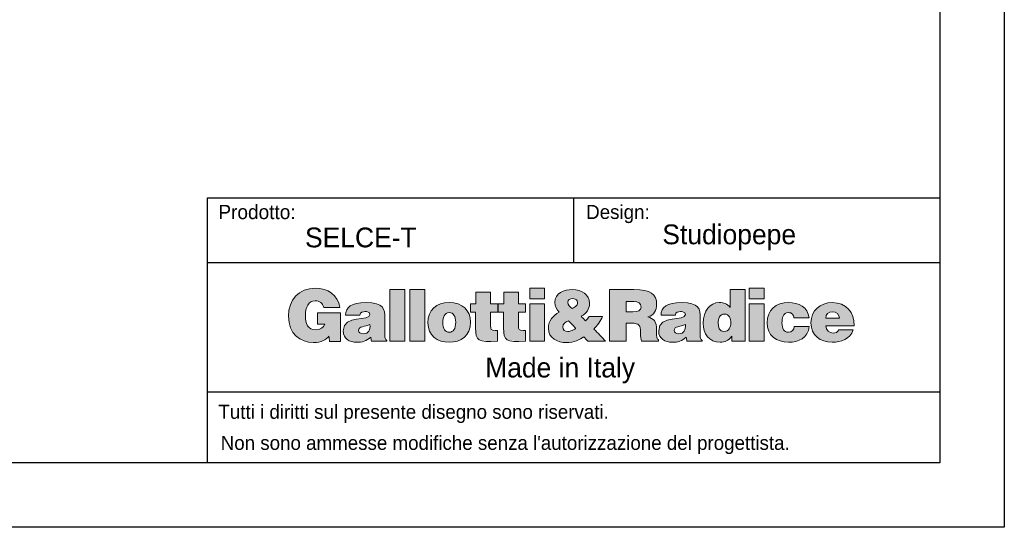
# Model space of a CAD drawing. Header units: millimetres. Extents: x -2064 to 15610, y -1415 to 32635.
# Tile 12 of 67: x 12190 to 14246, y -1415 to -356. Entities that reach past the tile are written whole.
import ezdxf

# ---------------------------------------------------------------- set-up
doc = ezdxf.new("R2010")
doc.units = ezdxf.units.MM
doc.header["$LTSCALE"] = 15
doc.layers.get('Defpoints').update_dxf_attribs({"color": 124})
doc.layers.add('ANNOTAZIONI', color=252, linetype='Continuous')
doc.styles.get("Standard").update_dxf_attribs({"font": 'GOTHIC.TTF'})

# ---------------------------------------------------------------- blocks, each defined once
blk = doc.blocks.new('logo_punti di controllo')
at = {"layer": 'ANNOTAZIONI'}
h = blk.add_hatch(color=0, dxfattribs=at)
edge = h.paths.add_edge_path(flags=0)
edge.add_line((282.1, 30.6), (282.1, 106.9))
edge.add_line((282.1, 106.9), (220.2, 106.9))
edge.add_line((220.2, 106.9), (220.2, 77))
edge.add_line((220.2, 77), (240.1, 77))
edge.add_spline(control_points=[(240.1, 77), (237.8, 67.4), (226.1, 61.1), (216.9, 61.1), (194.1, 61.1), (188, 78.9), (188, 98.5), (188, 122.8), (196.4, 138.9), (214.3, 138.9), (225.9, 138.9), (234.2, 132.8), (237.4, 121.5)], knot_values=[31.661, 31.661, 31.661, 31.661, 32.661, 32.661, 32.661, 33.661, 33.661, 33.661, 34.661, 34.661, 34.661, 35.661, 35.661, 35.661, 35.661], weights=[1, 1, 1, 1, 1, 1, 1, 1, 1, 1, 1, 1, 1], degree=3, periodic=0)
edge.add_line((237.4, 121.5), (280.3, 121.5))
edge.add_spline(control_points=[(280.3, 121.5), (274.8, 155.4), (248.2, 172.6), (215, 172.6), (170.4, 172.6), (142.8, 142.3), (142.8, 98.3), (142.8, 50.2), (174.4, 27.4), (209.7, 27.4), (231.3, 27.4), (243.8, 35.4), (251.2, 44.2)], knot_values=[47.825, 47.825, 47.825, 47.825, 48.825, 48.825, 48.825, 49.825, 49.825, 49.825, 50.825, 50.825, 50.825, 51.825, 51.825, 51.825, 51.825], weights=[1, 1, 1, 1, 1, 1, 1, 1, 1, 1, 1, 1, 1], degree=3, periodic=0)
edge.add_line((251.2, 44.2), (253, 30.6))
edge.add_line((253, 30.6), (282.1, 30.6))
for points in [[(454, 31), (454, 169), (414.1, 169), (414.1, 31)], [(507.5, 31), (507.5, 169), (467.7, 169), (467.7, 31)], [(788.5, 172.6), (788.5, 144.3), (828.3, 144.3), (828.3, 172.6)], [(1376.1, 172.6), (1376.1, 144.3), (1415.9, 144.3), (1415.9, 172.6)], [(828.3, 31), (828.3, 131.4), (788.5, 131.4), (788.5, 31)], [(1415.9, 31), (1415.9, 131.4), (1376.1, 131.4), (1376.1, 31)]]:
    blk.add_hatch(color=0, dxfattribs=at).paths.add_polyline_path(points, flags=0)
h = blk.add_hatch(color=0, dxfattribs=at)
edge = h.paths.add_edge_path(flags=0)
edge.add_line((702.4, 31), (702.4, 59.6))
edge.add_spline(control_points=[(702.4, 59.6), (700.3, 59.6), (698.2, 59.6), (696.1, 59.6), (685, 59.6), (683.6, 62.8), (683.6, 72), (683.6, 84.2), (683.6, 96.3), (683.6, 108.4)], knot_values=[0, 0, 0, 0, 1.792, 1.792, 1.792, 2.792, 2.792, 2.792, 13.111, 13.111, 13.111, 13.111], weights=[1, 1, 1, 1, 1, 1, 1, 1, 1, 1], degree=3, periodic=0)
edge.add_line((683.6, 108.4), (702.8, 108.4))
edge.add_line((702.8, 108.4), (702.8, 131.4))
edge.add_line((702.8, 131.4), (683.6, 131.4))
edge.add_line((683.6, 131.4), (683.6, 162.6))
edge.add_line((683.6, 162.6), (644.3, 162.6))
edge.add_line((644.3, 162.6), (644.3, 131.4))
edge.add_line((644.3, 131.4), (629.6, 131.4))
edge.add_line((629.6, 131.4), (629.6, 108.4))
edge.add_line((629.6, 108.4), (643.8, 108.4))
edge.add_spline(control_points=[(643.8, 108.4), (643.8, 94.4), (643.8, 80.5), (643.8, 66.5), (643.8, 31.8), (650.1, 28.2), (702.4, 31)], knot_values=[74.044, 74.044, 74.044, 74.044, 85.937, 85.937, 85.937, 86.937, 86.937, 86.937, 86.937], weights=[1, 1, 1, 1, 1, 1, 1], degree=3, periodic=0)
h = blk.add_hatch(color=0, dxfattribs=at)
edge = h.paths.add_edge_path(flags=0)
edge.add_line((777.2, 31), (777.2, 59.6))
edge.add_spline(control_points=[(777.2, 59.6), (775.1, 59.6), (773, 59.6), (770.9, 59.6), (759.8, 59.6), (758.5, 62.8), (758.5, 72), (758.5, 84.2), (758.5, 96.3), (758.5, 108.4)], knot_values=[0, 0, 0, 0, 1.792, 1.792, 1.792, 2.792, 2.792, 2.792, 13.111, 13.111, 13.111, 13.111], weights=[1, 1, 1, 1, 1, 1, 1, 1, 1, 1], degree=3, periodic=0)
edge.add_line((758.5, 108.4), (777.6, 108.4))
edge.add_line((777.6, 108.4), (777.6, 131.4))
edge.add_line((777.6, 131.4), (758.5, 131.4))
edge.add_line((758.5, 131.4), (758.5, 162.6))
edge.add_line((758.5, 162.6), (719.2, 162.6))
edge.add_line((719.2, 162.6), (719.2, 131.4))
edge.add_line((719.2, 131.4), (704.4, 131.4))
edge.add_line((704.4, 131.4), (704.4, 108.4))
edge.add_line((704.4, 108.4), (718.6, 108.4))
edge.add_spline(control_points=[(718.6, 108.4), (718.6, 94.4), (718.6, 80.5), (718.6, 66.5), (718.6, 31.8), (724.9, 28.2), (777.2, 31)], knot_values=[74.041, 74.041, 74.041, 74.041, 85.934, 85.934, 85.934, 86.934, 86.934, 86.934, 86.934], weights=[1, 1, 1, 1, 1, 1, 1], degree=3, periodic=0)
h = blk.add_hatch(color=0, dxfattribs=at)
edge = h.paths.add_edge_path(flags=0)
edge.add_line((933, 42.7), (943.9, 31))
edge.add_line((943.9, 31), (991.8, 31))
edge.add_line((991.8, 31), (960.4, 63.4))
edge.add_spline(control_points=[(960.4, 63.4), (969.8, 73.4), (977.2, 84.9), (983.6, 96.9)], knot_values=[26.367462, 26.367462, 26.367462, 26.367462, 27.367462, 27.367462, 27.367462, 27.367462], weights=[1, 1, 1, 1], degree=3, periodic=0)
edge.add_line((983.6, 96.9), (947.2, 96.9))
edge.add_spline(control_points=[(947.2, 96.9), (944.9, 92.5), (942, 88.7), (938.2, 85.4)], knot_values=[37.686462, 37.686462, 37.686462, 37.686462, 38.686462, 38.686462, 38.686462, 38.686462], weights=[1, 1, 1, 1], degree=3, periodic=0)
edge.add_line((938.2, 85.4), (926.3, 97.7))
edge.add_spline(control_points=[(926.3, 97.7), (940.3, 105.4), (948.7, 116.1), (948.7, 132.6), (948.7, 154.8), (928.2, 169), (902.7, 169), (880.9, 169), (855.8, 160.3), (855.8, 134.5), (855.8, 123.8), (860.6, 116.1), (867.7, 108.6)], knot_values=[43.525807, 43.525807, 43.525807, 43.525807, 44.525807, 44.525807, 44.525807, 45.525807, 45.525807, 45.525807, 46.525807, 46.525807, 46.525807, 47.525807, 47.525807, 47.525807, 47.525807], weights=[1, 1, 1, 1, 1, 1, 1, 1, 1, 1, 1, 1, 1], degree=3, periodic=0)
edge.add_spline(control_points=[(867.7, 108.6), (850.2, 99.8), (838.7, 86), (838.7, 65.7), (838.7, 39.1), (862.1, 27.4), (887.4, 27.4), (905.4, 27.4), (923.8, 34.9), (933, 42.7)], knot_values=[47.525807, 47.525807, 47.525807, 47.525807, 48.525807, 48.525807, 48.525807, 49.525807, 49.525807, 49.525807, 50.525807, 50.525807, 50.525807, 50.525807], weights=[1, 1, 1, 1, 1, 1, 1, 1, 1, 1], degree=3, periodic=0)
edge = h.paths.add_edge_path(flags=0)
edge.add_line((892, 85.8), (909.8, 67))
edge.add_spline(control_points=[(909.8, 67), (912.3, 64.4), (911.3, 64.9), (905.8, 61.7)], knot_values=[0, 0, 0, 0, 1, 1, 1, 1], weights=[1, 1, 1, 1], degree=3, periodic=0)
edge.add_spline(control_points=[(905.8, 61.7), (902, 59.4), (894.9, 56.7), (890.5, 56.7), (882.6, 56.7), (877, 61.1), (877, 69.3), (877, 77.2), (884.5, 82), (892, 85.8)], knot_values=[1, 1, 1, 1, 2, 2, 2, 3, 3, 3, 4, 4, 4, 4], weights=[1, 1, 1, 1, 1, 1, 1, 1, 1, 1], degree=3, periodic=0)
edge = h.paths.add_edge_path(flags=0)
edge.add_spline(control_points=[(902, 118.6), (895.4, 123), (890.3, 127.8), (890.3, 134.7), (890.3, 142.3), (897, 145), (903.7, 145)], knot_values=[2, 2, 2, 2, 3, 3, 3, 4, 4, 4, 4], weights=[1, 1, 1, 1, 1, 1, 1], degree=3, periodic=0)
edge.add_spline(control_points=[(903.7, 145), (908.1, 145), (913.6, 143.1), (915.6, 138.9)], knot_values=[0, 0, 0, 0, 1, 1, 1, 1], weights=[1, 1, 1, 1], degree=3, periodic=0)
edge.add_spline(control_points=[(915.6, 138.9), (919, 127.6), (911, 122.8), (902, 118.6)], knot_values=[1, 1, 1, 1, 2, 2, 2, 2], weights=[1, 1, 1, 1], degree=3, periodic=0)
h = blk.add_hatch(color=0, dxfattribs=at)
edge = h.paths.add_edge_path(flags=0)
edge.add_line((1047.1, 79.1), (1060.9, 79.1))
edge.add_spline(control_points=[(1060.9, 79.1), (1082, 79.1), (1085, 73.2), (1085, 55.2), (1085, 42.9), (1086.2, 34.1), (1087.3, 31)], knot_values=[0, 0, 0, 0, 1, 1, 1, 2, 2, 2, 2], weights=[1, 1, 1, 1, 1, 1, 1], degree=3, periodic=0)
edge.add_line((1087.3, 31), (1133.1, 31))
edge.add_line((1133.1, 31), (1133.1, 35.2))
edge.add_spline(control_points=[(1133.1, 35.2), (1127.8, 35.2), (1128.3, 41.4), (1128.3, 59.4), (1128.3, 87.2), (1119.5, 90.6), (1105, 96)], knot_values=[16.174, 16.174, 16.174, 16.174, 17.174, 17.174, 17.174, 18.174, 18.174, 18.174, 18.174], weights=[1, 1, 1, 1, 1, 1, 1], degree=3, periodic=0)
edge.add_spline(control_points=[(1105, 96), (1121.1, 100.4), (1128.2, 113.8), (1128.2, 129.7), (1128.2, 156.5), (1113, 169), (1067, 169), (1045.3, 169), (1023.6, 169), (1001.9, 169)], knot_values=[18.174, 18.174, 18.174, 18.174, 19.174, 19.174, 19.174, 20.174, 20.174, 20.174, 38.639, 38.639, 38.639, 38.639], weights=[1, 1, 1, 1, 1, 1, 1, 1, 1, 1], degree=3, periodic=0)
edge.add_line((1001.9, 169), (1001.9, 31))
edge.add_line((1001.9, 31), (1047.1, 31))
edge.add_line((1047.1, 31), (1047.1, 79.1))
edge = h.paths.add_edge_path(flags=0)
edge.add_line((1047.1, 109.4), (1047.1, 136.8))
edge.add_spline(control_points=[(1047.1, 136.8), (1054.1, 136.8), (1061.2, 136.8), (1068.2, 136.8), (1078.7, 136.8), (1086.4, 132.2), (1086.4, 122.4), (1086.4, 112.8), (1078.9, 109.4), (1064.9, 109.4), (1059, 109.4), (1053, 109.4), (1047.1, 109.4)], knot_values=[0, 0, 0, 0, 5.974, 5.974, 5.974, 6.974, 6.974, 6.974, 7.974, 7.974, 7.974, 13.024, 13.024, 13.024, 13.024], weights=[1, 1, 1, 1, 1, 1, 1, 1, 1, 1, 1, 1, 1], degree=3, periodic=0)
h = blk.add_hatch(color=0, dxfattribs=at)
edge = h.paths.add_edge_path(flags=0)
edge.add_line((1329.4, 31), (1365.2, 31))
edge.add_line((1365.2, 31), (1365.2, 169))
edge.add_line((1365.2, 169), (1325.4, 169))
edge.add_line((1325.4, 169), (1325.4, 121.3))
edge.add_spline(control_points=[(1325.4, 121.3), (1316.9, 131.2), (1308.1, 134.3), (1295.5, 134.3), (1271.5, 134.3), (1253, 112.6), (1253, 79.3), (1253, 51), (1268.3, 28.2), (1298.6, 28.2), (1311.4, 28.2), (1320, 32.2), (1329.4, 44.4)], knot_values=[63.921, 63.921, 63.921, 63.921, 64.921, 64.921, 64.921, 65.921, 65.921, 65.921, 66.921, 66.921, 66.921, 67.921, 67.921, 67.921, 67.921], weights=[1, 1, 1, 1, 1, 1, 1, 1, 1, 1, 1, 1, 1], degree=3, periodic=0)
edge.add_line((1329.4, 44.4), (1329.4, 31))
edge = h.paths.add_edge_path(flags=0)
edge.add_spline(control_points=[(1309.7, 103.5), (1322.9, 103.5), (1326.7, 91.4), (1326.7, 80.3), (1326.7, 68.6), (1322.3, 56.9), (1308.5, 56.9)], knot_values=[2, 2, 2, 2, 3, 3, 3, 4, 4, 4, 4], weights=[1, 1, 1, 1, 1, 1, 1], degree=3, periodic=0)
edge.add_spline(control_points=[(1308.5, 56.9), (1295.5, 56.9), (1292.8, 69.2), (1292.8, 79.7), (1292.8, 90.8), (1296.4, 103.5), (1309.7, 103.5)], knot_values=[0, 0, 0, 0, 1, 1, 1, 2, 2, 2, 2], weights=[1, 1, 1, 1, 1, 1, 1], degree=3, periodic=0)
h = blk.add_hatch(color=0, dxfattribs=at)
edge = h.paths.add_edge_path(flags=0)
edge.add_line((364.9, 31), (406.1, 31))
edge.add_line((406.1, 31), (406.1, 32.9))
edge.add_spline(control_points=[(406.1, 32.9), (401, 37.2), (400.8, 40), (400.8, 45.8), (400.8, 61.4), (400.8, 77.1), (400.8, 92.7), (400.8, 116.7), (397.9, 134.3), (350.4, 134.3), (310.7, 134.3), (295.6, 121.8), (295.6, 100.6)], knot_values=[0.543, 0.543, 0.543, 0.543, 1.543, 1.543, 1.543, 14.848, 14.848, 14.848, 15.848, 15.848, 15.848, 16.848, 16.848, 16.848, 16.848], weights=[1, 1, 1, 1, 1, 1, 1, 1, 1, 1, 1, 1, 1], degree=3, periodic=0)
edge.add_line((295.6, 100.6), (333.9, 100.6))
edge.add_spline(control_points=[(333.9, 100.6), (334.9, 109.2), (342.3, 110.3), (347.9, 110.3), (352.1, 110.3), (360.9, 109.4), (360.9, 102.1), (360.9, 83.3), (289.5, 104), (289.5, 58.4), (289.5, 37.5), (306.3, 28.2), (325.3, 28.2), (340.2, 28.2), (351.7, 31.2), (363, 41.8)], knot_values=[27.71, 27.71, 27.71, 27.71, 28.71, 28.71, 28.71, 29.71, 29.71, 29.71, 30.71, 30.71, 30.71, 31.71, 31.71, 31.71, 32.71, 32.71, 32.71, 32.71], weights=[1, 1, 1, 1, 1, 1, 1, 1, 1, 1, 1, 1, 1, 1, 1, 1], degree=3, periodic=0)
edge.add_line((363, 41.8), (364.9, 31))
edge = h.paths.add_edge_path(flags=0)
edge.add_spline(control_points=[(360.9, 75.5), (361.9, 61.7), (357.3, 50.8), (343.3, 50.8)], knot_values=[2, 2, 2, 2, 3, 3, 3, 3], weights=[1, 1, 1, 1], degree=3, periodic=0)
edge.add_spline(control_points=[(343.3, 50.8), (335.4, 50.8), (330.6, 54.2), (330.6, 59.2), (330.6, 72.2), (347.9, 69.2), (360.9, 75.5)], knot_values=[0, 0, 0, 0, 1, 1, 1, 2, 2, 2, 2], weights=[1, 1, 1, 1, 1, 1, 1], degree=3, periodic=0)
h = blk.add_hatch(color=0, dxfattribs=at)
edge = h.paths.add_edge_path(flags=0)
edge.add_spline(control_points=[(630.2, 82.2), (630.2, 113.4), (608.4, 134.3), (572.9, 134.3), (539, 134.3), (516, 114.9), (516, 80.1)], knot_values=[2, 2, 2, 2, 3, 3, 3, 4, 4, 4, 4], weights=[1, 1, 1, 1, 1, 1, 1], degree=3, periodic=0)
edge.add_spline(control_points=[(516, 80.1), (516, 45.8), (540.9, 28.2), (573.1, 28.2), (605.3, 28.2), (630.2, 45.4), (630.2, 82.2)], knot_values=[0, 0, 0, 0, 1, 1, 1, 2, 2, 2, 2], weights=[1, 1, 1, 1, 1, 1, 1], degree=3, periodic=0)
edge = h.paths.add_edge_path(flags=0)
edge.add_spline(control_points=[(573.1, 55), (563, 55), (555.9, 63.2), (555.9, 82.2), (555.9, 93.5), (559.9, 107.5), (573.5, 107.5)], knot_values=[2, 2, 2, 2, 3, 3, 3, 4, 4, 4, 4], weights=[1, 1, 1, 1, 1, 1, 1], degree=3, periodic=0)
edge.add_spline(control_points=[(573.5, 107.5), (583.8, 108), (590.4, 96.9), (590.4, 82.2), (590.4, 63.2), (583.8, 55), (573.1, 55)], knot_values=[0, 0, 0, 0, 1, 1, 1, 2, 2, 2, 2], weights=[1, 1, 1, 1, 1, 1, 1], degree=3, periodic=0)
h = blk.add_hatch(color=0, dxfattribs=at)
edge = h.paths.add_edge_path(flags=0)
edge.add_line((1209.3, 31), (1250.5, 31))
edge.add_line((1250.5, 31), (1250.5, 32.9))
edge.add_spline(control_points=[(1250.5, 32.9), (1245.3, 37.2), (1245.1, 40), (1245.1, 45.8), (1245.1, 61.4), (1245.1, 77.1), (1245.1, 92.7), (1245.1, 116.7), (1242.3, 134.3), (1194.8, 134.3), (1155.1, 134.3), (1140, 121.8), (1140, 100.6)], knot_values=[0.543, 0.543, 0.543, 0.543, 1.543, 1.543, 1.543, 14.848, 14.848, 14.848, 15.848, 15.848, 15.848, 16.848, 16.848, 16.848, 16.848], weights=[1, 1, 1, 1, 1, 1, 1, 1, 1, 1, 1, 1, 1], degree=3, periodic=0)
edge.add_line((1140, 100.6), (1178.3, 100.6))
edge.add_spline(control_points=[(1178.3, 100.6), (1179.2, 109.2), (1186.7, 110.3), (1192.3, 110.3), (1196.5, 110.3), (1205.3, 109.4), (1205.3, 102.1), (1205.3, 83.3), (1133.8, 104), (1133.8, 58.4), (1133.8, 37.5), (1150.7, 28.2), (1169.7, 28.2), (1184.6, 28.2), (1196.1, 31.2), (1207.4, 41.8)], knot_values=[27.709, 27.709, 27.709, 27.709, 28.709, 28.709, 28.709, 29.709, 29.709, 29.709, 30.709, 30.709, 30.709, 31.709, 31.709, 31.709, 32.709, 32.709, 32.709, 32.709], weights=[1, 1, 1, 1, 1, 1, 1, 1, 1, 1, 1, 1, 1, 1, 1, 1], degree=3, periodic=0)
edge.add_line((1207.4, 41.8), (1209.3, 31))
edge = h.paths.add_edge_path(flags=0)
edge.add_spline(control_points=[(1205.3, 75.5), (1206.2, 61.7), (1201.6, 50.8), (1187.7, 50.8)], knot_values=[2, 2, 2, 2, 3, 3, 3, 3], weights=[1, 1, 1, 1], degree=3, periodic=0)
edge.add_spline(control_points=[(1187.7, 50.8), (1179.8, 50.8), (1175, 54.2), (1175, 59.2), (1175, 72.2), (1192.3, 69.2), (1205.3, 75.5)], knot_values=[0, 0, 0, 0, 1, 1, 1, 2, 2, 2, 2], weights=[1, 1, 1, 1, 1, 1, 1], degree=3, periodic=0)
h = blk.add_hatch(color=0, dxfattribs=at)
edge = h.paths.add_edge_path(flags=0)
edge.add_line((1495.7, 93.1), (1536.2, 93.1))
edge.add_spline(control_points=[(1536.2, 93.1), (1533.3, 122.8), (1508, 134.3), (1481.2, 134.3), (1448, 134.3), (1423.9, 114.6), (1423.9, 80.3), (1423.9, 46.4), (1448.8, 28.2), (1481.2, 28.2), (1509, 28.2), (1533.5, 39.5), (1536.9, 69.9)], knot_values=[0, 0, 0, 0, 1, 1, 1, 2, 2, 2, 3, 3, 3, 4, 4, 4, 4], weights=[1, 1, 1, 1, 1, 1, 1, 1, 1, 1, 1, 1, 1], degree=3, periodic=0)
edge.add_line((1536.9, 69.9), (1496.7, 69.9))
edge.add_spline(control_points=[(1496.7, 69.9), (1495.5, 62.1), (1491.5, 55), (1481.2, 55), (1469.5, 55), (1463.7, 64.9), (1463.7, 80.1), (1463.7, 92), (1466.2, 107.5), (1481.2, 107.5), (1485.6, 107.5), (1489, 106.1), (1491.5, 103.5)], knot_values=[15.404, 15.404, 15.404, 15.404, 16.404, 16.404, 16.404, 17.404, 17.404, 17.404, 18.404, 18.404, 18.404, 19.404, 19.404, 19.404, 19.404], weights=[1, 1, 1, 1, 1, 1, 1, 1, 1, 1, 1, 1, 1], degree=3, periodic=0)
edge.add_spline(control_points=[(1491.5, 103.5), (1494, 101), (1495.5, 97.5), (1495.7, 93.1)], knot_values=[19.404, 19.404, 19.404, 19.404, 20.404, 20.404, 20.404, 20.404], weights=[1, 1, 1, 1], degree=3, periodic=0)
h = blk.add_hatch(color=0, dxfattribs=at)
edge = h.paths.add_edge_path(flags=0)
edge.add_line((1581.1, 72.2), (1657.2, 72.2))
edge.add_spline(control_points=[(1657.2, 72.2), (1657.8, 108.6), (1635.4, 134.3), (1598.2, 134.3), (1566, 134.3), (1541.3, 113.2), (1541.3, 80.3), (1541.3, 46.5), (1566.2, 28.2), (1598.4, 28.2), (1621.8, 28.2), (1647, 36.4), (1653.9, 61.3)], knot_values=[0, 0, 0, 0, 1, 1, 1, 2, 2, 2, 3, 3, 3, 4, 4, 4, 4], weights=[1, 1, 1, 1, 1, 1, 1, 1, 1, 1, 1, 1, 1], degree=3, periodic=0)
edge.add_line((1653.9, 61.3), (1615.8, 61.3))
edge.add_spline(control_points=[(1615.8, 61.3), (1612.9, 55.4), (1607.2, 52.5), (1600.9, 52.5), (1590.3, 52.5), (1581.1, 60.3), (1581.1, 72.2)], knot_values=[14.806, 14.806, 14.806, 14.806, 15.806, 15.806, 15.806, 16.806, 16.806, 16.806, 16.806], weights=[1, 1, 1, 1, 1, 1, 1], degree=3, periodic=0)
edge = h.paths.add_edge_path(flags=0)
edge.add_line((1617.3, 92.5), (1581.1, 92.5))
edge.add_spline(control_points=[(1581.1, 92.5), (1581.1, 103.3), (1587.8, 110), (1599.7, 110), (1609.1, 110), (1617.3, 101.7), (1617.3, 92.5)], knot_values=[0, 0, 0, 0, 1, 1, 1, 2, 2, 2, 2], weights=[1, 1, 1, 1, 1, 1, 1], degree=3, periodic=0)
at = {"color": 0, "linetype": 'Continuous', "lineweight": 18}
for points, knots in [([(280.3, 121.5), (274.8, 155.4), (248.2, 172.6), (215, 172.6), (170.4, 172.6), (142.8, 142.3), (142.8, 98.3), (142.8, 50.2), (174.4, 27.4), (209.7, 27.4), (231.3, 27.4), (243.8, 35.4), (251.2, 44.2)], [47.825, 47.825, 47.825, 47.825, 48.825, 48.825, 48.825, 49.825, 49.825, 49.825, 50.825, 50.825, 50.825, 51.825, 51.825, 51.825, 51.825]), ([(926.3, 97.7), (940.3, 105.4), (948.7, 116.1), (948.7, 132.6), (948.7, 154.8), (928.2, 169), (902.7, 169), (880.9, 169), (855.8, 160.3), (855.8, 134.5), (855.8, 123.8), (860.6, 116.1), (867.7, 108.6)], [43.525807, 43.525807, 43.525807, 43.525807, 44.525807, 44.525807, 44.525807, 45.525807, 45.525807, 45.525807, 46.525807, 46.525807, 46.525807, 47.525807, 47.525807, 47.525807, 47.525807]), ([(1105, 96), (1121.1, 100.4), (1128.2, 113.8), (1128.2, 129.7), (1128.2, 156.5), (1113, 169), (1067, 169), (1045.3, 169), (1023.6, 169), (1001.9, 169)], [18.174, 18.174, 18.174, 18.174, 19.174, 19.174, 19.174, 20.174, 20.174, 20.174, 38.639, 38.639, 38.639, 38.639]), ([(240.1, 77), (237.8, 67.4), (226.1, 61.1), (216.9, 61.1), (194.1, 61.1), (188, 78.9), (188, 98.5), (188, 122.8), (196.4, 138.9), (214.3, 138.9), (225.9, 138.9), (234.2, 132.8), (237.4, 121.5)], [31.661, 31.661, 31.661, 31.661, 32.661, 32.661, 32.661, 33.661, 33.661, 33.661, 34.661, 34.661, 34.661, 35.661, 35.661, 35.661, 35.661]), ([(406.1, 32.9), (401, 37.2), (400.8, 40), (400.8, 45.8), (400.8, 61.4), (400.8, 77.1), (400.8, 92.7), (400.8, 116.7), (397.9, 134.3), (350.4, 134.3), (310.7, 134.3), (295.6, 121.8), (295.6, 100.6)], [0.543, 0.543, 0.543, 0.543, 1.543, 1.543, 1.543, 14.848, 14.848, 14.848, 15.848, 15.848, 15.848, 16.848, 16.848, 16.848, 16.848]), ([(630.2, 82.2), (630.2, 113.4), (608.4, 134.3), (572.9, 134.3), (539, 134.3), (516, 114.9), (516, 80.1)], [2, 2, 2, 2, 3, 3, 3, 4, 4, 4, 4]), ([(902, 118.6), (895.4, 123), (890.3, 127.8), (890.3, 134.7), (890.3, 142.3), (897, 145), (903.7, 145)], [2, 2, 2, 2, 3, 3, 3, 4, 4, 4, 4]), ([(1047.1, 136.8), (1054.1, 136.8), (1061.2, 136.8), (1068.2, 136.8), (1078.7, 136.8), (1086.4, 132.2), (1086.4, 122.4), (1086.4, 112.8), (1078.9, 109.4), (1064.9, 109.4), (1059, 109.4), (1053, 109.4), (1047.1, 109.4)], [0, 0, 0, 0, 5.974, 5.974, 5.974, 6.974, 6.974, 6.974, 7.974, 7.974, 7.974, 13.024, 13.024, 13.024, 13.024]), ([(1250.5, 32.9), (1245.3, 37.2), (1245.1, 40), (1245.1, 45.8), (1245.1, 61.4), (1245.1, 77.1), (1245.1, 92.7), (1245.1, 116.7), (1242.3, 134.3), (1194.8, 134.3), (1155.1, 134.3), (1140, 121.8), (1140, 100.6)], [0.543, 0.543, 0.543, 0.543, 1.543, 1.543, 1.543, 14.848, 14.848, 14.848, 15.848, 15.848, 15.848, 16.848, 16.848, 16.848, 16.848]), ([(1325.4, 121.3), (1316.9, 131.2), (1308.1, 134.3), (1295.5, 134.3), (1271.5, 134.3), (1253, 112.6), (1253, 79.3), (1253, 51), (1268.3, 28.2), (1298.6, 28.2), (1311.4, 28.2), (1320, 32.2), (1329.4, 44.4)], [63.921, 63.921, 63.921, 63.921, 64.921, 64.921, 64.921, 65.921, 65.921, 65.921, 66.921, 66.921, 66.921, 67.921, 67.921, 67.921, 67.921]), ([(1536.2, 93.1), (1533.3, 122.8), (1508, 134.3), (1481.2, 134.3), (1448, 134.3), (1423.9, 114.6), (1423.9, 80.3), (1423.9, 46.4), (1448.8, 28.2), (1481.2, 28.2), (1509, 28.2), (1533.5, 39.5), (1536.9, 69.9)], [0, 0, 0, 0, 1, 1, 1, 2, 2, 2, 3, 3, 3, 4, 4, 4, 4]), ([(1657.2, 72.2), (1657.8, 108.6), (1635.4, 134.3), (1598.2, 134.3), (1566, 134.3), (1541.3, 113.2), (1541.3, 80.3), (1541.3, 46.5), (1566.2, 28.2), (1598.4, 28.2), (1621.8, 28.2), (1647, 36.4), (1653.9, 61.3)], [0, 0, 0, 0, 1, 1, 1, 2, 2, 2, 3, 3, 3, 4, 4, 4, 4]), ([(333.9, 100.6), (334.9, 109.2), (342.3, 110.3), (347.9, 110.3), (352.1, 110.3), (360.9, 109.4), (360.9, 102.1), (360.9, 83.3), (289.5, 104), (289.5, 58.4), (289.5, 37.5), (306.3, 28.2), (325.3, 28.2), (340.2, 28.2), (351.7, 31.2), (363, 41.8)], [27.71, 27.71, 27.71, 27.71, 28.71, 28.71, 28.71, 29.71, 29.71, 29.71, 30.71, 30.71, 30.71, 31.71, 31.71, 31.71, 32.71, 32.71, 32.71, 32.71]), ([(573.1, 55), (563, 55), (555.9, 63.2), (555.9, 82.2), (555.9, 93.5), (559.9, 107.5), (573.5, 107.5)], [2, 2, 2, 2, 3, 3, 3, 4, 4, 4, 4]), ([(573.5, 107.5), (583.8, 108), (590.4, 96.9), (590.4, 82.2), (590.4, 63.2), (583.8, 55), (573.1, 55)], [0, 0, 0, 0, 1, 1, 1, 2, 2, 2, 2]), ([(643.8, 108.4), (643.8, 94.4), (643.8, 80.5), (643.8, 66.5), (643.8, 31.8), (650.1, 28.2), (702.4, 31)], [74.044, 74.044, 74.044, 74.044, 85.937, 85.937, 85.937, 86.937, 86.937, 86.937, 86.937]), ([(702.4, 59.6), (700.3, 59.6), (698.2, 59.6), (696.1, 59.6), (685, 59.6), (683.6, 62.8), (683.6, 72), (683.6, 84.2), (683.6, 96.3), (683.6, 108.4)], [0, 0, 0, 0, 1.792, 1.792, 1.792, 2.792, 2.792, 2.792, 13.111, 13.111, 13.111, 13.111]), ([(718.6, 108.4), (718.6, 94.4), (718.6, 80.5), (718.6, 66.5), (718.6, 31.8), (724.9, 28.2), (777.2, 31)], [74.041, 74.041, 74.041, 74.041, 85.934, 85.934, 85.934, 86.934, 86.934, 86.934, 86.934]), ([(777.2, 59.6), (775.1, 59.6), (773, 59.6), (770.9, 59.6), (759.8, 59.6), (758.5, 62.8), (758.5, 72), (758.5, 84.2), (758.5, 96.3), (758.5, 108.4)], [0, 0, 0, 0, 1.792, 1.792, 1.792, 2.792, 2.792, 2.792, 13.111, 13.111, 13.111, 13.111]), ([(867.7, 108.6), (850.2, 99.8), (838.7, 86), (838.7, 65.7), (838.7, 39.1), (862.1, 27.4), (887.4, 27.4), (905.4, 27.4), (923.8, 34.9), (933, 42.7)], [47.525807, 47.525807, 47.525807, 47.525807, 48.525807, 48.525807, 48.525807, 49.525807, 49.525807, 49.525807, 50.525807, 50.525807, 50.525807, 50.525807]), ([(1178.3, 100.6), (1179.2, 109.2), (1186.7, 110.3), (1192.3, 110.3), (1196.5, 110.3), (1205.3, 109.4), (1205.3, 102.1), (1205.3, 83.3), (1133.8, 104), (1133.8, 58.4), (1133.8, 37.5), (1150.7, 28.2), (1169.7, 28.2), (1184.6, 28.2), (1196.1, 31.2), (1207.4, 41.8)], [27.709, 27.709, 27.709, 27.709, 28.709, 28.709, 28.709, 29.709, 29.709, 29.709, 30.709, 30.709, 30.709, 31.709, 31.709, 31.709, 32.709, 32.709, 32.709, 32.709]), ([(1496.7, 69.9), (1495.5, 62.1), (1491.5, 55), (1481.2, 55), (1469.5, 55), (1463.7, 64.9), (1463.7, 80.1), (1463.7, 92), (1466.2, 107.5), (1481.2, 107.5), (1485.6, 107.5), (1489, 106.1), (1491.5, 103.5)], [15.404, 15.404, 15.404, 15.404, 16.404, 16.404, 16.404, 17.404, 17.404, 17.404, 18.404, 18.404, 18.404, 19.404, 19.404, 19.404, 19.404]), ([(1581.1, 92.5), (1581.1, 103.3), (1587.8, 110), (1599.7, 110), (1609.1, 110), (1617.3, 101.7), (1617.3, 92.5)], [0, 0, 0, 0, 1, 1, 1, 2, 2, 2, 2]), ([(516, 80.1), (516, 45.8), (540.9, 28.2), (573.1, 28.2), (605.3, 28.2), (630.2, 45.4), (630.2, 82.2)], [0, 0, 0, 0, 1, 1, 1, 2, 2, 2, 2]), ([(905.8, 61.7), (902, 59.4), (894.9, 56.7), (890.5, 56.7), (882.6, 56.7), (877, 61.1), (877, 69.3), (877, 77.2), (884.5, 82), (892, 85.8)], [1, 1, 1, 1, 2, 2, 2, 3, 3, 3, 4, 4, 4, 4]), ([(1060.9, 79.1), (1082, 79.1), (1085, 73.2), (1085, 55.2), (1085, 42.9), (1086.2, 34.1), (1087.3, 31)], [0, 0, 0, 0, 1, 1, 1, 2, 2, 2, 2]), ([(1133.1, 35.2), (1127.8, 35.2), (1128.3, 41.4), (1128.3, 59.4), (1128.3, 87.2), (1119.5, 90.6), (1105, 96)], [16.174, 16.174, 16.174, 16.174, 17.174, 17.174, 17.174, 18.174, 18.174, 18.174, 18.174]), ([(1308.5, 56.9), (1295.5, 56.9), (1292.8, 69.2), (1292.8, 79.7), (1292.8, 90.8), (1296.4, 103.5), (1309.7, 103.5)], [0, 0, 0, 0, 1, 1, 1, 2, 2, 2, 2]), ([(1309.7, 103.5), (1322.9, 103.5), (1326.7, 91.4), (1326.7, 80.3), (1326.7, 68.6), (1322.3, 56.9), (1308.5, 56.9)], [2, 2, 2, 2, 3, 3, 3, 4, 4, 4, 4]), ([(343.3, 50.8), (335.4, 50.8), (330.6, 54.2), (330.6, 59.2), (330.6, 72.2), (347.9, 69.2), (360.9, 75.5)], [0, 0, 0, 0, 1, 1, 1, 2, 2, 2, 2]), ([(1187.7, 50.8), (1179.8, 50.8), (1175, 54.2), (1175, 59.2), (1175, 72.2), (1192.3, 69.2), (1205.3, 75.5)], [0, 0, 0, 0, 1, 1, 1, 2, 2, 2, 2]), ([(1615.8, 61.3), (1612.9, 55.4), (1607.2, 52.5), (1600.9, 52.5), (1590.3, 52.5), (1581.1, 60.3), (1581.1, 72.2)], [14.806, 14.806, 14.806, 14.806, 15.806, 15.806, 15.806, 16.806, 16.806, 16.806, 16.806])]:
    blk.add_open_spline(points, degree=3, knots=knots, dxfattribs=at)
for points, degree in [([(414.1, 169), (414.1, 100), (414.1, 31)], 2), ([(454, 169), (434.1, 169), (414.1, 169)], 2), ([(454, 31), (454, 100), (454, 169)], 2), ([(467.7, 169), (467.7, 100), (467.7, 31)], 2), ([(507.5, 169), (487.6, 169), (467.7, 169)], 2), ([(507.5, 31), (507.5, 100), (507.5, 169)], 2), ([(644.3, 162.6), (644.3, 152.2), (644.3, 141.8), (644.3, 131.4)], 3), ([(683.6, 162.6), (670.5, 162.6), (657.4, 162.6), (644.3, 162.6)], 3), ([(683.6, 131.4), (683.6, 141.8), (683.6, 152.2), (683.6, 162.6)], 3), ([(719.2, 162.6), (719.2, 152.2), (719.2, 141.8), (719.2, 131.4)], 3), ([(758.5, 162.6), (745.4, 162.6), (732.3, 162.6), (719.2, 162.6)], 3), ([(758.5, 131.4), (758.5, 141.8), (758.5, 152.2), (758.5, 162.6)], 3), ([(788.5, 172.6), (788.5, 158.4), (788.5, 144.3)], 2), ([(828.3, 172.6), (808.4, 172.6), (788.5, 172.6)], 2), ([(828.3, 144.3), (828.3, 158.4), (828.3, 172.6)], 2), ([(1001.9, 169), (1001.9, 123), (1001.9, 77), (1001.9, 31)], 3), ([(1325.4, 169), (1325.4, 153.1), (1325.4, 137.2), (1325.4, 121.3)], 3), ([(1365.2, 169), (1351.9, 169), (1338.7, 169), (1325.4, 169)], 3), ([(1365.2, 31), (1365.2, 77), (1365.2, 123), (1365.2, 169)], 3), ([(1376.1, 172.6), (1376.1, 158.4), (1376.1, 144.3)], 2), ([(1415.9, 172.6), (1396, 172.6), (1376.1, 172.6)], 2), ([(1415.9, 144.3), (1415.9, 158.4), (1415.9, 172.6)], 2), ([(788.5, 144.3), (808.4, 144.3), (828.3, 144.3)], 2), ([(915.6, 138.9), (919, 127.6), (911, 122.8), (902, 118.6)], 3), ([(903.7, 145), (908.1, 145), (913.6, 143.1), (915.6, 138.9)], 3), ([(1047.1, 109.4), (1047.1, 118.5), (1047.1, 127.7), (1047.1, 136.8)], 3), ([(1376.1, 144.3), (1396, 144.3), (1415.9, 144.3)], 2), ([(220.2, 106.9), (220.2, 96.9), (220.2, 87), (220.2, 77)], 3), ([(282.1, 106.9), (261.4, 106.9), (240.8, 106.9), (220.2, 106.9)], 3), ([(237.4, 121.5), (251.7, 121.5), (266, 121.5), (280.3, 121.5)], 3), ([(282.1, 30.6), (282.1, 56.1), (282.1, 81.5), (282.1, 106.9)], 3), ([(629.6, 131.4), (629.6, 123.8), (629.6, 116.1), (629.6, 108.4)], 3), ([(644.3, 131.4), (639.4, 131.4), (634.5, 131.4), (629.6, 131.4)], 3), ([(629.6, 108.4), (634.3, 108.4), (639, 108.4), (643.8, 108.4)], 3), ([(702.8, 131.4), (696.4, 131.4), (690, 131.4), (683.6, 131.4)], 3), ([(683.6, 108.4), (690, 108.4), (696.4, 108.4), (702.8, 108.4)], 3), ([(702.8, 108.4), (702.8, 116.1), (702.8, 123.8), (702.8, 131.4)], 3), ([(704.4, 131.4), (704.4, 123.8), (704.4, 116.1), (704.4, 108.4)], 3), ([(719.2, 131.4), (714.3, 131.4), (709.3, 131.4), (704.4, 131.4)], 3), ([(704.4, 108.4), (709.2, 108.4), (713.9, 108.4), (718.6, 108.4)], 3), ([(777.6, 131.4), (771.2, 131.4), (764.8, 131.4), (758.5, 131.4)], 3), ([(758.5, 108.4), (764.8, 108.4), (771.2, 108.4), (777.6, 108.4)], 3), ([(777.6, 108.4), (777.6, 116.1), (777.6, 123.8), (777.6, 131.4)], 3), ([(788.5, 131.4), (788.5, 81.2), (788.5, 31)], 2), ([(828.3, 131.4), (808.4, 131.4), (788.5, 131.4)], 2), ([(828.3, 31), (828.3, 81.2), (828.3, 131.4)], 2), ([(1376.1, 131.4), (1376.1, 81.2), (1376.1, 31)], 2), ([(1415.9, 131.4), (1396, 131.4), (1376.1, 131.4)], 2), ([(1415.9, 31), (1415.9, 81.2), (1415.9, 131.4)], 2), ([(295.6, 100.6), (308.4, 100.6), (321.1, 100.6), (333.9, 100.6)], 3), ([(892, 85.8), (897.9, 79.6), (903.9, 73.3), (909.8, 67)], 3), ([(938.2, 85.4), (934.2, 89.5), (930.2, 93.6), (926.3, 97.7)], 3), ([(947.2, 96.9), (944.9, 92.5), (942, 88.7), (938.2, 85.4)], 3), ([(983.6, 96.9), (971.4, 96.9), (959.3, 96.9), (947.2, 96.9)], 3), ([(960.4, 63.4), (969.8, 73.4), (977.2, 84.9), (983.6, 96.9)], 3), ([(1047.1, 79.1), (1051.7, 79.1), (1056.3, 79.1), (1060.9, 79.1)], 3), ([(1047.1, 31), (1047.1, 47.1), (1047.1, 63.1), (1047.1, 79.1)], 3), ([(1140, 100.6), (1152.7, 100.6), (1165.5, 100.6), (1178.3, 100.6)], 3), ([(1491.5, 103.5), (1494, 101), (1495.5, 97.5), (1495.7, 93.1)], 3), ([(1495.7, 93.1), (1509.2, 93.1), (1522.7, 93.1), (1536.2, 93.1)], 3), ([(1617.3, 92.5), (1605.3, 92.5), (1593.2, 92.5), (1581.1, 92.5)], 3), ([(220.2, 77), (226.8, 77), (233.5, 77), (240.1, 77)], 3), ([(360.9, 75.5), (361.9, 61.7), (357.3, 50.8), (343.3, 50.8)], 3), ([(702.4, 31), (702.4, 40.5), (702.4, 50.1), (702.4, 59.6)], 3), ([(777.2, 31), (777.2, 40.5), (777.2, 50.1), (777.2, 59.6)], 3), ([(909.8, 67), (912.3, 64.4), (911.3, 64.9), (905.8, 61.7)], 3), ([(991.8, 31), (981.3, 41.8), (970.9, 52.6), (960.4, 63.4)], 3), ([(1205.3, 75.5), (1206.2, 61.7), (1201.6, 50.8), (1187.7, 50.8)], 3), ([(1536.9, 69.9), (1523.5, 69.9), (1510.1, 69.9), (1496.7, 69.9)], 3), ([(1581.1, 72.2), (1606.5, 72.2), (1631.8, 72.2), (1657.2, 72.2)], 3), ([(1653.9, 61.3), (1641.2, 61.3), (1628.5, 61.3), (1615.8, 61.3)], 3), ([(251.2, 44.2), (251.8, 39.7), (252.4, 35.2), (253, 30.6)], 3), ([(253, 30.6), (262.7, 30.6), (272.4, 30.6), (282.1, 30.6)], 3), ([(363, 41.8), (363.7, 38.2), (364.3, 34.6), (364.9, 31)], 3), ([(364.9, 31), (378.7, 31), (392.4, 31), (406.1, 31)], 3), ([(406.1, 31), (406.1, 31.7), (406.1, 32.3), (406.1, 32.9)], 3), ([(414.1, 31), (434.1, 31), (454, 31)], 2), ([(467.7, 31), (487.6, 31), (507.5, 31)], 2), ([(788.5, 31), (808.4, 31), (828.3, 31)], 2), ([(933, 42.7), (936.6, 38.8), (940.3, 34.9), (943.9, 31)], 3), ([(943.9, 31), (959.9, 31), (975.8, 31), (991.8, 31)], 3), ([(1001.9, 31), (1017, 31), (1032, 31), (1047.1, 31)], 3), ([(1087.3, 31), (1102.6, 31), (1117.9, 31), (1133.1, 31)], 3), ([(1133.1, 31), (1133.1, 32.4), (1133.1, 33.8), (1133.1, 35.2)], 3), ([(1207.4, 41.8), (1208, 38.2), (1208.7, 34.6), (1209.3, 31)], 3), ([(1209.3, 31), (1223, 31), (1236.8, 31), (1250.5, 31)], 3), ([(1250.5, 31), (1250.5, 31.7), (1250.5, 32.3), (1250.5, 32.9)], 3), ([(1329.4, 44.4), (1329.4, 40), (1329.4, 35.5), (1329.4, 31)], 3), ([(1329.4, 31), (1341.3, 31), (1353.3, 31), (1365.2, 31)], 3), ([(1376.1, 31), (1396, 31), (1415.9, 31)], 2)]:
    blk.add_open_spline(points, degree=degree, dxfattribs=at)

msp = doc.modelspace()

# ---------------------------------------------------------------- linework, layer by layer
for p, q in [((12582.503, -1280.672), (12582.503, -727.627)), ((12582.503, -727.627), (14111.768, -727.627)), ((13347.136, -727.627), (13347.136, -863.838)), ((14111.768, -863.838), (12582.503, -863.838)), ((12582.474, -1132.865), (14111.768, -1132.865))]:
    msp.add_line(p, q)
msp.add_lwpolyline([(6907.528, 3722.206), (14111.768, 3722.206), (14111.768, -1280.672), (6907.528, -1280.672)], close=True)
at = {"layer": 'Defpoints'}
msp.add_lwpolyline([(6772.964, 3856.77), (14246.332, 3856.77), (14246.332, -1415.236), (6772.964, -1415.236)], close=True, dxfattribs=at)

# ---------------------------------------------------------------- block references
at = {"color": 251, "true_color": 0x636466, "xscale": 0.7800147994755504, "yscale": 0.7800147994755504, "zscale": 0.7800147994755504}
msp.add_blockref('logo_punti di controllo', (12640.355, -1051.206), dxfattribs=at)

# ---------------------------------------------------------------- texts
at = {"layer": 'ANNOTAZIONI', "color": 18, "true_color": 0x000000, "insert": (12605.353, -742.626), "char_height": 29.7186, "width": 144.28675, "attachment_point": 1}
msp.add_mtext('Prodotto:', dxfattribs=at)
at = {"layer": 'ANNOTAZIONI', "color": 18, "true_color": 0x000000, "insert": (13373.316, -742.761), "char_height": 29.2506, "attachment_point": 1}
msp.add_mtext('Design:', dxfattribs=at)
at = {"layer": 'ANNOTAZIONI', "attachment_point": 1}
for s, insert, char_height in [('Studiopepe', (13532.29, -783.497), 41.2758), ('SELCE-T', (12786.263, -789.951), 41.2758), ('Made in Italy', (13162.425, -1061.37), 41.27578), ('Tutti i diritti sul presente disegno sono riservati.', (12605.353, -1159.701), 29.25055), ("Non sono ammesse modifiche senza l'autorizzazione del progettista.", (12610.22, -1224.462), 29.25055)]:
    msp.add_mtext(s, dxfattribs=dict(at, insert=insert, char_height=char_height))

doc.saveas('drawing.dxf')
